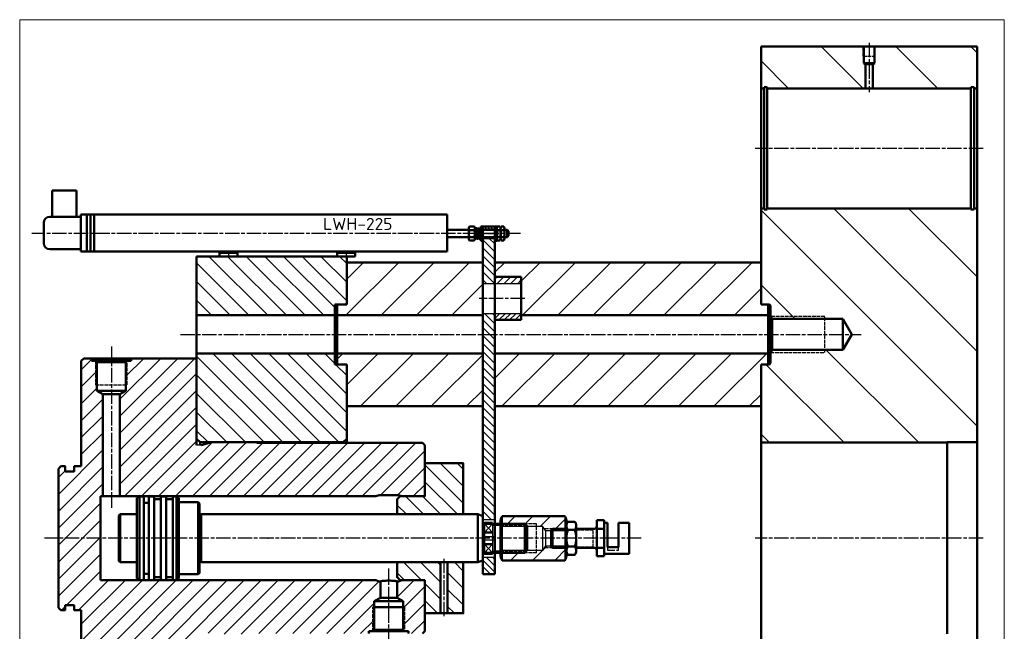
# Model space of a CAD drawing. Header units: millimetres. Extents: x 390 to 2057, y 280 to 1884.
# Tile 2 of 4: x 390 to 1210, y 633 to 1143. Entities that reach past the tile are written whole.
import ezdxf
from ezdxf.enums import TextEntityAlignment as Align

# ---------------------------------------------------------------- set-up
doc = ezdxf.new("R2010")
doc.units = ezdxf.units.MM
for name, pattern in [('AM_DIN_F_W050x2', [3.125, 2.25, -0.875]), ('AM_DIN_G_W050x2', [6.875, 4.75, -0.875, 0.375, -0.875]), ('AM_ISO02W050', [7.5, 6, -1.5]), ('AM_ISO02W050x2', [3.75, 3, -0.75]), ('AM_ISO08W050', [18, 12, -1.5, 3, -1.5])]:
    doc.linetypes.add(name, pattern=pattern)
for name, color, linetype, lineweight in [('AM_0', 7, 'Continuous', 50), ('AM_3', 6, 'AM_ISO02W050', 25), ('AM_4', 92, 'Continuous', 25), ('AM_4N', 92, 'Continuous', 25), ('AM_6', 140, 'Continuous', 35), ('AM_7', 142, 'AM_ISO08W050', 25), ('AM_8', 1, 'Continuous', 25)]:
    doc.layers.add(name, color=color, linetype=linetype, lineweight=lineweight)
doc.layers.add('AM_VIEWS', color=253, linetype='Continuous', lineweight=0, plot=False)
doc.styles.get("Standard").update_dxf_attribs({"font": 'ISOCP.SHX'})
pattern_1 = [(135, (97.744, 710.738), (-7.77817, -7.77817), [])]
pattern_2 = [(45, (0, 0), (-7.07107, 7.07107), [])]
pattern_3 = [(135, (0, 0), (-3.323402, -3.323402), [])]
pattern_4 = [(135, (0, 0), (-7.07107, -7.07107), [])]
pattern_5 = [(45, (0, 0), (-14.70782, 14.70782), [])]
pattern_6 = [(135, (0, 0), (-31.1127, -31.1127), [])]

msp = doc.modelspace()

# ---------------------------------------------------------------- hatches: boundary and pattern name
at = {"layer": 'AM_8'}
h = msp.add_hatch(dxfattribs=at)
h.set_pattern_fill('_U', color=256, scale=44, angle=135, style=0, pattern_type=0)
h.set_pattern_definition(pattern_6)
h.paths.add_polyline_path([(1092.68, 1120.74), (1007.07, 1120.74), (1007.07, 1085.74), (1009.57, 1085.74), (1009.57, 1086.74), (1012.27, 1086.74), (1012.27, 1085.74), (1094.07, 1085.74), (1094.07, 1105.94), (1092.68, 1106.74)])
h = msp.add_hatch(dxfattribs=at)
h.set_pattern_fill('_U', color=256, scale=44, angle=135, style=0, pattern_type=0)
h.set_pattern_definition(pattern_6)
h.paths.add_polyline_path([(1101.46, 1106.74), (1100.07, 1105.94), (1100.07, 1105.94), (1100.07, 1085.74), (1181.87, 1085.74), (1181.87, 1086.74), (1184.57, 1086.74), (1184.57, 1085.74), (1187.07, 1085.74), (1187.07, 1120.74), (1101.46, 1120.74)])
h = msp.add_hatch(dxfattribs=at)
h.set_pattern_fill('_U', color=256, scale=44, angle=135, style=0, pattern_type=0)
h.set_pattern_definition(pattern_6)
h.paths.add_polyline_path([(1007.07, 855.74), (1007.07, 790.49), (1162.07, 790.49), (1162.07, 790.74), (1187.07, 790.74), (1187.07, 985.74), (1184.57, 985.74), (1184.57, 984.74), (1181.87, 984.74), (1181.87, 985.74), (1012.27, 985.74), (1012.27, 984.74), (1009.57, 984.74), (1009.57, 985.74), (1007.07, 985.74), (1007.07, 905.74), (1014.07, 905.74), (1015.07, 904.74), (1015.07, 895.74), (1016.31, 893.59), (1075.27, 893.59), (1082.69, 880.74), (1075.27, 867.88), (1016.31, 867.88), (1015.07, 865.74), (1015.07, 856.74), (1014.07, 855.74)])
h = msp.add_hatch(dxfattribs=at)
h.set_pattern_fill('_U', color=256, scale=1.76, angle=135, style=0, pattern_type=0)
h.set_pattern_definition([(135, (0, 0), (-1.244508, -1.244508), [])])
h.paths.add_polyline_path([(775.38, 968.74), (785.38, 968.74), (785.38, 970.74), (775.38, 970.74)])
h = msp.add_hatch(dxfattribs=at)
h.set_pattern_fill('_U', color=256, scale=4.7, angle=135, style=0, pattern_type=0)
h.set_pattern_definition(pattern_3)
h.paths.add_polyline_path([(785.38, 923.24), (785.38, 960.74), (775.38, 960.74), (775.38, 923.24)])
h = msp.add_hatch(dxfattribs=at)
h.set_pattern_fill('_U', color=256, scale=11, angle=135, style=0, pattern_type=0)
h.set_pattern_definition(pattern_1)
h.paths.add_polyline_path([(652.07, 896.74), (652.07, 905.74), (661.07, 905.74), (662.07, 906.74), (662.07, 945.74), (537.07, 945.74), (537.07, 896.74)])
h = msp.add_hatch(dxfattribs=at)
h.set_pattern_fill('_U', color=256, scale=20.8, angle=45, style=0, pattern_type=0)
h.set_pattern_definition(pattern_5)
h.paths.add_polyline_path([(662.07, 905.74), (655.07, 905.74), (654.07, 904.74), (654.07, 896.74), (775.38, 896.74), (775.38, 940.74), (662.07, 940.74)])
h = msp.add_hatch(dxfattribs=at)
h.set_pattern_fill('_U', color=256, scale=20.8, angle=45, style=0, pattern_type=0)
h.set_pattern_definition(pattern_5)
h.paths.add_polyline_path([(1007.07, 940.74), (785.38, 940.74), (785.38, 928.74), (807.38, 928.74), (807.38, 896.74), (1013.07, 896.74), (1013.07, 904.74), (1012.07, 905.74), (1007.07, 905.74), (1007.07, 940.74)])
h = msp.add_hatch(dxfattribs=at)
h.set_pattern_fill('_U', color=256, scale=4, angle=45, style=0, pattern_type=0)
h.set_pattern_definition([(45, (0, 0), (-2.828427, 2.828427), [])])
h.paths.add_polyline_path([(785.38, 923.24), (807.38, 923.24), (807.38, 928.74), (785.38, 928.74)])
h = msp.add_hatch(dxfattribs=at)
h.set_pattern_fill('_U', color=256, scale=4.7, angle=135, style=0, pattern_type=0)
h.set_pattern_definition(pattern_3)
h.paths.add_polyline_path([(785.38, 726.37), (785.38, 898.24), (775.38, 898.24), (775.38, 726.37)])
h = msp.add_hatch(dxfattribs=at)
h.set_pattern_fill('_U', color=256, scale=3.2, angle=45, style=0, pattern_type=0)
h.set_pattern_definition([(45, (0, 0), (-2.262742, 2.262742), [])])
h.paths.add_polyline_path([(785.38, 892.74), (807.38, 892.74), (807.38, 898.24), (785.38, 898.24)])
h = msp.add_hatch(dxfattribs=at)
h.set_pattern_fill('_U', color=256, scale=11, angle=135, style=0, pattern_type=0)
h.set_pattern_definition(pattern_1)
h.paths.add_polyline_path([(661.07, 855.74), (652.07, 855.74), (652.07, 864.74), (537.07, 864.74), (537.07, 793.74), (540.07, 790.74), (659.07, 790.74), (662.07, 793.74), (662.07, 854.74)])
h = msp.add_hatch(dxfattribs=at)
h.set_pattern_fill('_U', color=256, scale=20.8, angle=45, style=0, pattern_type=0)
h.set_pattern_definition(pattern_5)
h.paths.add_polyline_path([(662.07, 820.74), (775.38, 820.74), (775.38, 864.74), (654.07, 864.74), (654.07, 856.74), (655.07, 855.74), (661.07, 855.74), (661.07, 855.74), (662.07, 855.74)])
h = msp.add_hatch(dxfattribs=at)
h.set_pattern_fill('_U', color=256, scale=20.8, angle=45, style=0, pattern_type=0)
h.set_pattern_definition(pattern_5)
h.paths.add_polyline_path([(785.38, 820.74), (1007.07, 820.74), (1007.07, 855.74), (1012.07, 855.74), (1013.07, 856.74), (1013.07, 864.74), (785.38, 864.74)])
h = msp.add_hatch(dxfattribs=at)
h.set_pattern_fill('_U', color=256, scale=10, angle=45, style=0, pattern_type=0)
h.set_pattern_definition(pattern_2)
edge = h.paths.add_edge_path()
edge.add_line((685.01, 658.24), (690.07, 661.16))
edge.add_line((690.07, 661.16), (690.07, 674.74))
edge.add_line((690.07, 674.74), (689.07, 674.74))
edge.add_line((689.07, 674.74), (686.33, 675.74))
edge.add_line((686.33, 675.74), (457.07, 675.74))
edge.add_line((457.07, 675.74), (457.07, 745.74))
edge.add_line((457.07, 745.74), (459.07, 745.74))
edge.add_line((459.07, 745.74), (459.07, 830.82))
edge.add_line((459.07, 830.82), (454.01, 833.74))
edge.add_line((454.01, 833.74), (454.01, 857.58))
edge.add_line((454.01, 857.58), (452.85, 858.74))
edge.add_line((452.85, 858.74), (449.57, 858.74))
edge.add_line((449.57, 858.74), (449.57, 860.74))
edge.add_line((449.57, 860.74), (443.07, 860.74))
edge.add_line((443.07, 860.74), (441.07, 858.74))
edge.add_line((441.07, 858.74), (441.07, 770.74))
edge.add_line((441.07, 770.74), (435.27, 770.74))
edge.add_arc((435.27, 770.54), 0.2, 89.99985, 180)
edge.add_line((435.07, 770.54), (435.07, 766.64))
edge.add_line((435.07, 766.64), (435.07, 766.44))
edge.add_line((435.07, 766.44), (434.87, 766.44))
edge.add_line((434.87, 766.44), (427.77, 766.44))
edge.add_line((427.77, 766.44), (427.57, 766.44))
edge.add_line((427.57, 766.44), (427.57, 766.64))
edge.add_line((427.57, 766.64), (427.57, 770.54))
edge.add_arc((427.37, 770.54), 0.2, 360, 450.0016)
edge.add_line((427.37, 770.74), (424.07, 770.74))
edge.add_line((424.07, 770.74), (422.07, 768.74))
edge.add_line((422.07, 768.74), (422.07, 652.74))
edge.add_line((422.07, 652.74), (424.07, 650.74))
edge.add_line((424.07, 650.74), (427.37, 650.74))
edge.add_arc((427.37, 650.94), 0.2, 269.99957, 360.00043)
edge.add_line((427.57, 650.94), (427.57, 655.04))
edge.add_line((427.57, 655.04), (427.77, 655.04))
edge.add_line((427.77, 655.04), (435.07, 655.04))
edge.add_line((435.07, 655.04), (435.07, 650.94))
edge.add_arc((435.27, 650.94), 0.2, 180.00101, 269.99899)
edge.add_line((435.27, 650.74), (441.07, 650.74))
edge.add_line((441.07, 650.74), (441.07, 562.74))
edge.add_line((441.07, 562.74), (443.07, 560.74))
edge.add_line((443.07, 560.74), (537.07, 560.74))
edge.add_line((537.07, 560.74), (537.07, 633.14))
edge.add_line((537.07, 633.14), (540.85, 633.14))
edge.add_line((540.85, 633.14), (549.79, 630.74))
edge.add_line((549.79, 630.74), (582.82, 630.74))
edge.add_line((582.82, 630.74), (587.07, 630.74))
edge.add_line((587.07, 630.74), (587.07, 630.74))
edge.add_arc((587.57, 630.74), 0.499, 89.9996, 180.0004, ccw=False)
edge.add_line((587.57, 631.24), (680.57, 631.24))
edge.add_line((680.57, 631.24), (680.57, 633.24))
edge.add_line((680.57, 633.24), (683.85, 633.24))
edge.add_line((683.85, 633.24), (685.01, 634.4))
edge.add_line((685.01, 634.4), (685.01, 658.24))
h = msp.add_hatch(dxfattribs=at)
h.set_pattern_fill('_U', color=256, scale=10, angle=45, style=0, pattern_type=0)
h.set_pattern_definition(pattern_2)
edge = h.paths.add_edge_path()
edge.add_line((478.13, 833.74), (473.07, 830.82))
edge.add_line((473.07, 830.82), (473.07, 745.74))
edge.add_line((473.07, 745.74), (686.33, 745.74))
edge.add_line((686.33, 745.74), (689.07, 746.74))
edge.add_line((689.07, 746.74), (705.07, 746.74))
edge.add_line((705.07, 746.74), (707.82, 745.74))
edge.add_line((707.82, 745.74), (727.07, 745.74))
edge.add_line((727.07, 745.74), (727.07, 788.24))
edge.add_line((727.07, 788.24), (725.07, 790.24))
edge.add_line((725.07, 790.24), (587.57, 790.24))
edge.add_arc((587.57, 790.74), 0.499, 180.02241, 269.99989, ccw=False)
edge.add_line((587.07, 790.74), (549.79, 790.74))
edge.add_line((549.79, 790.74), (540.85, 788.34))
edge.add_line((540.85, 788.34), (537.07, 788.34))
edge.add_line((537.07, 788.34), (537.07, 841.51))
edge.add_line((537.07, 841.51), (537.07, 860.74))
edge.add_line((537.07, 860.74), (482.57, 860.74))
edge.add_line((482.57, 860.74), (482.57, 858.74))
edge.add_line((482.57, 858.74), (479.29, 858.74))
edge.add_line((479.29, 858.74), (478.13, 857.58))
edge.add_line((478.13, 857.58), (478.13, 833.74))
h = msp.add_hatch(dxfattribs=at)
h.set_pattern_fill('_U', color=256, scale=10, angle=135, style=0, pattern_type=0)
h.set_pattern_definition(pattern_4)
h.paths.add_polyline_path([(706.57, 745.74), (704.07, 743.24), (704.07, 730.74), (759.07, 730.74), (759.07, 773.24), (727.07, 773.24), (727.07, 745.74)])
h = msp.add_hatch(dxfattribs=at)
h.set_pattern_fill('_U', color=256, scale=10.4, angle=45, style=0, pattern_type=0)
h.set_pattern_definition([(45, (760.106, 672.264), (-7.3539, 7.3539), [])])
edge = h.paths.add_edge_path()
edge.add_line((844.11, 717.16), (844.1, 704.32))
edge.add_line((844.1, 704.32), (845.11, 702.74))
edge.add_line((845.11, 702.74), (845.11, 724.02))
edge.add_arc((836.82, 724.52), 8.31, 356.54854, 394.43076)
edge.add_line((843.67, 729.21), (791.55, 729.21))
edge.add_arc((800.45, 723.84), 10.4, 148.86375, 186.06067)
edge.add_line((790.11, 722.74), (790.11, 722.74))
edge.add_line((790.11, 722.74), (791.17, 720.9))
edge.add_line((791.17, 720.9), (825.11, 720.9))
edge.add_line((825.11, 720.9), (827.46, 717.16))
edge.add_line((827.46, 717.16), (844.11, 717.16))
h = msp.add_hatch(dxfattribs=at)
h.set_pattern_fill('_U', color=256, scale=13, angle=45, style=0, pattern_type=0)
h.set_pattern_definition([(45, (760.106, 672.264), (-9.1924, 9.1924), [])])
edge = h.paths.add_edge_path()
edge.add_arc((798.4, 696.96), 8.3, 176.54526, 214.43402)
edge.add_line((791.55, 692.26), (843.67, 692.26))
edge.add_arc((836.82, 696.96), 8.3, 325.56764, 363.45346)
edge.add_line((845.11, 697.46), (845.11, 702.74))
edge.add_line((845.11, 702.74), (844.1, 704.32))
edge.add_line((844.1, 704.32), (827.46, 704.32))
edge.add_line((827.46, 704.32), (825.11, 700.58))
edge.add_line((825.11, 700.58), (791.17, 700.58))
edge.add_line((791.17, 700.58), (791.17, 720.9))
edge.add_line((791.17, 720.9), (790.11, 722.74))
edge.add_line((790.11, 722.74), (790.11, 697.46))
h = msp.add_hatch(dxfattribs=at)
h.set_pattern_fill('_U', color=256, scale=10, angle=135, style=0, pattern_type=0)
h.set_pattern_definition(pattern_4)
h.paths.add_polyline_path([(727.07, 648.24), (740.07, 648.24), (740.07, 690.74), (704.07, 690.74), (704.07, 678.24), (706.57, 675.74), (727.07, 675.74)])
h = msp.add_hatch(dxfattribs=at)
h.set_pattern_fill('_U', color=256, scale=10, angle=135, style=0, pattern_type=0)
h.set_pattern_definition(pattern_4)
h.paths.add_polyline_path([(746.07, 690.74), (746.07, 648.24), (759.07, 648.24), (759.07, 690.74)])
h = msp.add_hatch(dxfattribs=at)
h.set_pattern_fill('_U', color=256, scale=3.76, angle=135, style=0, pattern_type=0)
h.set_pattern_definition([(135, (752.3824, 651.7373), (-2.65872, -2.65872), [])])
h.paths.add_polyline_path([(775.38, 695.11), (775.38, 680.74), (785.38, 680.74), (785.38, 695.11)])
h = msp.add_hatch(dxfattribs=at)
h.set_pattern_fill('_U', color=256, scale=10, angle=45, style=0, pattern_type=0)
h.set_pattern_definition(pattern_2)
h.paths.add_polyline_path([(709.13, 634.4), (710.29, 633.24), (713.57, 633.24), (713.57, 631.24), (725.07, 631.24), (727.07, 633.24), (727.07, 675.74), (707.82, 675.74), (705.07, 674.74), (704.07, 674.74), (704.07, 661.16), (709.13, 658.24), (709.13, 658.24)])

# ---------------------------------------------------------------- linework, layer by layer
for p, q in [((785.38, 970.74), (775.38, 970.74)), ((775.38, 968.74), (785.38, 968.74)), ((775.38, 960.74), (785.38, 960.74)), ((807.38, 928.74), (785.38, 928.74)), ((775.38, 923.24), (807.38, 923.24)), ((775.38, 898.24), (807.38, 898.24)), ((785.38, 892.74), (807.38, 892.74)), ((540.85, 788.34), (537.07, 788.34)), ((775.38, 726.37), (785.38, 726.37)), ((776.88, 723.74), (776.88, 697.74)), ((776.88, 722.76), (783.38, 715.69)), ((783.38, 722.76), (776.88, 715.69)), ((783.38, 723.74), (783.38, 697.74)), ((790.11, 697.46), (790.11, 722.74)), ((791.17, 720.9), (790.11, 722.74)), ((791.55, 729.21), (791.55, 692.26)), ((791.55, 729.21), (843.67, 729.21)), ((843.67, 729.21), (843.67, 692.26)), ((845.11, 724.02), (845.11, 697.46)), ((791.17, 700.58), (791.17, 720.9)), ((791.17, 720.9), (825.11, 720.9)), ((827.46, 717.16), (825.11, 720.9)), ((825.11, 720.9), (825.11, 700.58)), ((827.46, 717.16), (827.46, 704.32)), ((827.46, 717.16), (844.11, 717.16)), ((844.1, 704.32), (844.11, 717.16)), ((844.11, 717.16), (845.1, 718.74)), ((775.38, 712.15), (785.38, 712.15)), ((775.38, 709.33), (785.38, 709.33)), ((783.38, 698.72), (776.88, 705.79)), ((783.38, 705.79), (776.88, 698.72)), ((791.17, 700.58), (790.11, 698.74)), ((825.11, 700.58), (791.17, 700.58)), ((827.46, 704.32), (825.11, 700.58)), ((827.46, 704.32), (844.1, 704.32)), ((845.11, 702.74), (844.1, 704.32)), ((775.38, 695.11), (785.38, 695.11)), ((791.55, 692.26), (843.67, 692.26)), ((775.38, 680.74), (785.38, 680.74))]:
    msp.add_line(p, q)
for centre, radius, start, end in [((800.45, 723.84), 10.4, 148.86375, 186.06067), ((836.82, 724.52), 8.31, 356.54854, 34.43076), ((798.4, 696.96), 8.3, 176.54526, 214.43402), ((836.82, 696.96), 8.3, 325.56764, 3.45346)]:
    msp.add_arc(centre, radius, start, end)
at = {"color": 0, "linetype": 'ByBlock', "lineweight": -2}
msp.add_point((596.41, 710.74), dxfattribs=at)
at = {"layer": 'AM_0'}
for p, q in [((1007.07, 1120.74), (1007.07, 916.74)), ((1187.07, 1120.74), (1007.07, 1120.74)), ((1007.07, 905.74), (1007.07, 1120.74)), ((1007.07, 1120.74), (1187.07, 1120.74)), ((1092.68, 1120.74), (1092.68, 1106.74)), ((1101.46, 1120.74), (1101.46, 1106.74)), ((1187.07, 790.74), (1187.07, 1120.74)), ((1187.07, 1120.74), (1187.07, 300.74)), ((1092.68, 1106.74), (1094.07, 1105.94)), ((1101.46, 1106.74), (1092.68, 1106.74)), ((1094.07, 1105.94), (1094.07, 1085.74)), ((1100.07, 1105.94), (1094.07, 1105.94)), ((1101.46, 1106.74), (1100.07, 1105.94)), ((1100.07, 1105.94), (1100.07, 1085.74)), ((1009.57, 1085.74), (1007.07, 1085.74)), ((1009.57, 1086.74), (1009.57, 984.74)), ((1012.27, 1086.74), (1009.57, 1086.74)), ((1012.27, 1086.74), (1012.27, 984.74)), ((1012.27, 1085.74), (1181.87, 1085.74)), ((1181.87, 1086.74), (1181.87, 984.74)), ((1181.87, 1086.74), (1184.57, 1086.74)), ((1184.57, 1086.74), (1184.57, 984.74)), ((1184.57, 1085.74), (1187.07, 1085.74)), ((416.91, 978.76), (416.91, 1000.76)), ((416.91, 1000.76), (436.91, 1000.76)), ((436.91, 1000.76), (436.91, 978.76)), ((1007.07, 985.74), (1009.57, 985.74)), ((1009.57, 984.74), (1012.27, 984.74)), ((1012.27, 985.74), (1181.87, 985.74)), ((1184.57, 984.74), (1181.87, 984.74)), ((1187.07, 985.74), (1184.57, 985.74)), ((440.76, 978.76), (414.76, 978.76)), ((440.76, 978.76), (440.76, 980.76)), ((440.76, 980.76), (445.76, 980.76)), ((440.76, 951.76), (440.76, 978.76)), ((445.76, 980.76), (745.76, 980.76)), ((445.76, 949.76), (445.76, 980.76)), ((448.76, 980.76), (448.76, 949.76)), ((451.76, 980.76), (451.76, 949.76)), ((745.76, 980.76), (745.76, 949.76)), ((409.76, 973.76), (409.76, 956.76)), ((745.76, 967.76), (763.76, 967.76)), ((763.76, 969.09), (763.76, 960.43)), ((768.31, 970.53), (764.21, 970.53)), ((768.31, 967.64), (764.21, 967.64)), ((768.76, 960.43), (768.76, 969.09)), ((768.85, 968.71), (768.76, 967.76)), ((769.16, 965.76), (768.85, 968.81)), ((769.06, 964.81), (769.47, 968.81)), ((770.46, 968.71), (769.96, 963.76)), ((770.77, 965.76), (770.46, 968.81)), ((770.67, 964.81), (771.07, 968.81)), ((772.07, 968.71), (771.57, 963.76)), ((772.38, 965.76), (772.07, 968.81)), ((772.28, 964.81), (772.68, 968.81)), ((773.03, 960.79), (773.53, 968.79)), ((775.38, 970.76), (773.78, 970.76)), ((773.78, 970.76), (773.78, 958.76)), ((773.78, 969.19), (773.78, 960.32)), ((775.38, 958.76), (775.38, 970.76)), ((775.38, 680.74), (775.38, 970.74)), ((775.38, 970.74), (785.38, 970.74)), ((775.38, 967.76), (785.38, 967.76)), ((786.98, 970.76), (785.38, 970.76)), ((785.38, 970.76), (785.38, 958.76)), ((785.38, 970.74), (785.38, 680.74)), ((786.98, 958.76), (786.98, 970.76)), ((786.98, 969.09), (786.98, 960.43)), ((789.73, 970.53), (787.43, 970.53)), ((787.43, 967.64), (789.73, 967.64)), ((790.18, 960.43), (790.18, 969.09)), ((790.18, 969.09), (790.18, 960.43)), ((792.93, 970.53), (790.63, 970.53)), ((790.63, 967.64), (792.93, 967.64)), ((793.38, 960.43), (793.38, 969.09)), ((793.38, 967.76), (795.76, 967.76)), ((795.76, 967.76), (795.76, 961.76)), ((795.76, 967.76), (796.76, 966.76)), ((763.76, 961.76), (745.76, 961.76)), ((768.31, 961.87), (764.21, 961.87)), ((768.76, 961.76), (769.16, 965.76)), ((769.06, 964.81), (769.16, 965.76)), ((770.06, 964.71), (769.66, 960.71)), ((770.06, 964.71), (769.96, 963.76)), ((769.96, 963.76), (770.27, 960.71)), ((770.27, 960.81), (770.77, 965.76)), ((770.67, 964.81), (770.77, 965.76)), ((771.67, 964.71), (771.27, 960.71)), ((771.67, 964.71), (771.57, 963.76)), ((771.57, 963.76), (771.88, 960.71)), ((771.88, 960.81), (772.38, 965.76)), ((772.28, 964.81), (772.38, 965.76)), ((773.28, 964.71), (772.87, 960.71)), ((773.03, 960.79), (773.03, 962.29)), ((773.28, 964.71), (773.18, 963.76)), ((785.38, 961.76), (775.38, 961.76)), ((787.43, 961.87), (789.73, 961.87)), ((790.63, 961.87), (792.93, 961.87)), ((795.76, 961.76), (793.38, 961.76)), ((796.76, 962.76), (795.76, 961.76)), ((796.76, 966.76), (796.76, 962.76)), ((414.76, 951.76), (440.76, 951.76)), ((440.76, 949.76), (440.76, 951.76)), ((764.21, 958.98), (768.31, 958.98)), ((773.78, 958.76), (775.38, 958.76)), ((785.38, 958.76), (786.98, 958.76)), ((787.43, 958.98), (789.73, 958.98)), ((790.63, 958.98), (792.93, 958.98)), ((445.76, 949.76), (440.76, 949.76)), ((745.76, 949.76), (445.76, 949.76)), ((537.07, 945.74), (589.57, 945.74)), ((537.07, 793.74), (537.07, 945.74)), ((537.07, 945.74), (662.07, 945.74)), ((537.07, 788.34), (537.07, 945.74)), ((556.11, 945.76), (556.11, 949.76)), ((556.11, 948.76), (571.11, 948.76)), ((571.11, 945.76), (556.11, 945.76)), ((571.11, 949.76), (571.11, 945.76)), ((589.57, 945.74), (599.57, 945.74)), ((599.57, 945.74), (609.57, 945.74)), ((609.57, 945.74), (662.07, 945.74)), ((654.18, 945.76), (654.18, 949.76)), ((654.18, 948.76), (669.18, 948.76)), ((669.18, 945.76), (654.18, 945.76)), ((662.07, 945.74), (662.07, 905.74)), ((669.18, 949.76), (669.18, 945.76)), ((775.38, 940.74), (662.07, 940.74)), ((1007.07, 940.74), (785.38, 940.74)), ((1007.07, 905.74), (1007.07, 940.74)), ((1007.07, 905.74), (1007.07, 940.74)), ((785.38, 928.74), (807.38, 928.74)), ((807.38, 928.74), (807.38, 892.74)), ((1007.07, 916.39), (1007.07, 919.24)), ((652.07, 896.74), (652.07, 905.74)), ((652.07, 905.74), (661.07, 905.74)), ((655.07, 905.74), (654.07, 904.74)), ((655.07, 905.74), (654.07, 904.74)), ((654.07, 904.74), (654.07, 896.74)), ((654.07, 904.74), (654.07, 856.74)), ((662.07, 905.74), (655.07, 905.74)), ((661.57, 905.74), (655.07, 905.74)), ((661.07, 905.74), (662.07, 906.74)), ((1014.07, 905.74), (1007.07, 905.74)), ((1013.07, 904.74), (1012.07, 905.74)), ((1013.07, 856.74), (1013.07, 904.74)), ((1015.07, 904.74), (1014.07, 905.74)), ((1015.07, 904.74), (1014.07, 905.74)), ((1015.07, 896.74), (1015.07, 904.74)), ((1015.07, 856.74), (1015.07, 904.74)), ((537.07, 896.74), (652.07, 896.74)), ((652.07, 896.74), (652.07, 855.74)), ((654.07, 896.74), (775.38, 896.74)), ((654.07, 864.74), (654.07, 896.74)), ((807.38, 896.74), (1013.07, 896.74)), ((1015.07, 864.74), (1015.07, 896.74)), ((1015.07, 895.74), (1016.31, 893.59)), ((1015.07, 895.74), (1015.07, 880.74)), ((785.38, 892.74), (807.38, 892.74)), ((1016.31, 893.59), (1075.27, 893.59)), ((1016.31, 867.88), (1016.31, 893.59)), ((1075.27, 893.59), (1082.69, 880.74)), ((1075.27, 893.59), (1075.27, 867.88)), ((1015.07, 880.74), (1015.07, 865.74)), ((1082.69, 880.74), (1075.27, 867.88)), ((537.07, 864.74), (652.07, 864.74)), ((775.38, 864.74), (654.07, 864.74)), ((654.07, 856.74), (654.07, 864.74)), ((1013.07, 864.74), (785.38, 864.74)), ((1016.31, 867.88), (1015.07, 865.74)), ((1015.07, 864.74), (1015.07, 856.74)), ((1075.27, 867.88), (1016.31, 867.88)), ((441.07, 858.74), (443.07, 860.74)), ((441.07, 770.74), (441.07, 858.74)), ((443.07, 860.74), (537.07, 860.74)), ((449.57, 858.74), (449.57, 860.74)), ((449.57, 858.74), (482.57, 858.74)), ((454.01, 857.58), (452.85, 858.74)), ((454.01, 833.74), (454.01, 857.58)), ((454.01, 857.58), (478.13, 857.58)), ((478.13, 857.58), (479.29, 858.74)), ((478.13, 833.74), (478.13, 857.58)), ((482.57, 858.74), (482.57, 860.74)), ((537.07, 788.34), (537.07, 860.74)), ((652.07, 855.74), (661.07, 855.74)), ((655.07, 855.74), (654.07, 856.74)), ((654.07, 856.74), (655.07, 855.74)), ((661.57, 855.74), (655.07, 855.74)), ((655.07, 855.74), (662.07, 855.74)), ((661.07, 855.74), (662.07, 854.74)), ((662.07, 855.74), (662.07, 820.74)), ((662.07, 855.74), (662.07, 790.24)), ((1007.07, 820.74), (1007.07, 855.74)), ((1007.07, 855.74), (1014.07, 855.74)), ((1007.07, 820.88), (1007.07, 855.74)), ((1007.07, 565.74), (1007.07, 855.74)), ((1013.07, 856.74), (1012.07, 855.74)), ((1014.07, 855.74), (1015.07, 856.74)), ((1015.07, 856.74), (1014.07, 855.74)), ((459.07, 830.82), (454.01, 833.74)), ((454.01, 833.74), (478.13, 833.74)), ((459.07, 745.74), (459.07, 830.82)), ((459.07, 830.82), (473.07, 830.82)), ((473.07, 830.82), (478.13, 833.74)), ((473.07, 745.74), (473.07, 830.82)), ((662.07, 820.74), (775.38, 820.74)), ((785.38, 820.74), (1007.07, 820.74)), ((540.07, 790.74), (537.07, 793.74)), ((659.07, 790.74), (540.07, 790.74)), ((540.07, 788.34), (540.07, 790.74)), ((540.85, 788.34), (549.79, 790.74)), ((549.79, 790.74), (587.07, 790.74)), ((587.07, 790.74), (587.07, 790.74)), ((587.57, 790.24), (725.07, 790.24)), ((662.07, 793.74), (659.07, 790.74)), ((659.07, 790.24), (659.07, 790.74)), ((725.07, 790.24), (727.07, 788.24)), ((727.07, 788.24), (727.07, 745.74)), ((1007.07, 790.49), (1162.07, 790.49)), ((1007.07, 630.99), (1007.07, 790.49)), ((1162.07, 790.49), (1162.07, 790.74)), ((1162.07, 790.74), (1187.07, 790.74)), ((1162.07, 790.49), (1162.07, 630.99)), ((1187.07, 630.74), (1187.07, 790.74)), ((422.07, 768.74), (424.07, 770.74)), ((424.07, 770.74), (427.37, 770.74)), ((435.27, 770.74), (441.07, 770.74)), ((422.07, 652.74), (422.07, 768.74)), ((427.57, 770.54), (427.57, 766.44)), ((427.57, 766.44), (435.07, 766.44)), ((435.07, 766.44), (435.07, 770.54)), ((689.07, 746.74), (686.33, 745.74)), ((705.07, 746.74), (689.07, 746.74)), ((707.82, 745.74), (705.07, 746.74)), ((457.07, 745.74), (457.07, 675.74)), ((686.33, 745.74), (457.07, 745.74)), ((487.39, 744.38), (489.39, 745.54)), ((487.39, 731.74), (487.39, 744.38)), ((489.39, 745.54), (489.39, 710.74)), ((489.39, 745.54), (492.99, 745.54)), ((493.19, 745.34), (493.19, 741.04)), ((493.19, 741.04), (493.19, 710.74)), ((493.99, 740.24), (496.59, 740.24)), ((497.39, 741.04), (497.39, 745.34)), ((497.39, 741.04), (497.39, 710.74)), ((497.59, 745.54), (501.79, 745.54)), ((501.79, 745.54), (501.79, 743.24)), ((501.79, 743.24), (501.79, 710.74)), ((501.79, 743.24), (507.39, 743.24)), ((507.39, 743.24), (507.39, 745.54)), ((507.39, 745.54), (511.79, 745.54)), ((507.39, 743.24), (507.39, 710.74)), ((511.79, 745.54), (511.79, 743.24)), ((511.79, 743.24), (511.79, 710.74)), ((511.79, 743.24), (517.39, 743.24)), ((517.39, 743.24), (517.39, 745.54)), ((517.39, 745.54), (520.39, 745.54)), ((517.39, 743.24), (517.39, 710.74)), ((520.39, 745.54), (520.39, 710.74)), ((520.39, 745.54), (522.39, 744.38)), ((522.39, 744.38), (522.39, 741.74)), ((522.39, 741.74), (522.39, 710.74)), ((523.39, 740.74), (538.38, 740.74)), ((538.38, 740.74), (538.38, 710.74)), ((538.38, 740.74), (539.38, 739.74)), ((539.38, 739.74), (539.38, 731.44)), ((727.07, 745.74), (707.82, 745.74)), ((472.38, 729.74), (473.38, 730.74)), ((472.38, 710.74), (472.38, 729.74)), ((473.38, 710.74), (473.38, 730.74)), ((473.38, 730.74), (486.39, 730.74)), ((487.39, 731.74), (487.39, 710.74)), ((539.38, 731.44), (539.38, 710.74)), ((540.38, 730.44), (540.68, 730.44)), ((540.88, 730.74), (540.88, 690.74)), ((540.88, 730.64), (540.88, 730.74)), ((540.88, 730.74), (771.38, 730.74)), ((704.07, 730.74), (759.07, 730.74)), ((771.38, 730.74), (775.38, 729.28)), ((771.38, 730.74), (771.38, 710.74)), ((775.38, 729.28), (775.38, 710.74)), ((775.38, 723.44), (776.88, 723.44)), ((776.88, 723.64), (776.88, 723.74)), ((776.88, 723.74), (783.38, 723.74)), ((776.88, 722.76), (783.38, 722.76)), ((810.38, 722.74), (783.38, 722.74)), ((790.11, 722.74), (790.11, 724.02)), ((790.11, 722.74), (790.11, 698.74)), ((791.55, 729.21), (843.67, 729.21)), ((810.38, 722.74), (810.38, 710.74)), ((812.38, 720.74), (810.38, 722.74)), ((845.11, 724.02), (845.11, 718.74)), ((846.19, 724.59), (852.03, 724.59)), ((870.33, 720.72), (870.33, 725.72)), ((870.33, 725.72), (876.33, 725.72)), ((876.33, 725.72), (876.33, 695.72)), ((879.33, 723.71), (876.33, 723.71)), ((879.33, 703.22), (879.33, 723.71)), ((888.33, 703.72), (888.33, 723.71)), ((888.33, 723.71), (897.33, 723.71)), ((897.33, 697.73), (897.33, 723.71)), ((776.88, 715.69), (783.38, 715.69)), ((812.38, 710.74), (812.38, 720.74)), ((832.33, 717.72), (833.33, 718.72)), ((832.33, 703.72), (832.33, 717.72)), ((833.33, 718.72), (833.33, 702.72)), ((833.33, 718.72), (845.11, 718.72)), ((845.1, 702.74), (845.1, 718.74)), ((845.1, 702.66), (845.1, 718.66)), ((845.11, 700.34), (845.11, 721.13)), ((846.19, 717.66), (852.03, 717.66)), ((853.11, 721.13), (853.11, 700.34)), ((853.11, 718.72), (868.33, 718.72)), ((870.33, 720.72), (870.33, 700.72)), ((870.33, 718.72), (876.33, 718.72)), ((472.38, 691.74), (472.38, 710.74)), ((473.38, 690.74), (473.38, 710.74)), ((487.39, 689.74), (487.39, 710.74)), ((489.39, 675.94), (489.39, 710.74)), ((493.19, 680.44), (493.19, 710.74)), ((497.39, 680.44), (497.39, 710.74)), ((501.79, 678.24), (501.79, 710.74)), ((507.39, 678.24), (507.39, 710.74)), ((511.79, 678.24), (511.79, 710.74)), ((517.39, 678.24), (517.39, 710.74)), ((520.39, 675.94), (520.39, 710.74)), ((522.39, 679.74), (522.39, 710.74)), ((538.38, 680.74), (538.38, 710.74)), ((539.38, 690.04), (539.38, 710.74)), ((771.38, 690.74), (771.38, 710.74)), ((775.38, 692.2), (775.38, 710.74)), ((776.88, 705.79), (783.38, 705.79)), ((810.38, 698.74), (810.38, 710.74)), ((812.38, 710.74), (812.38, 700.74)), ((775.38, 698.04), (776.88, 698.04)), ((776.88, 698.72), (783.38, 698.72)), ((776.88, 697.84), (776.88, 697.74)), ((776.88, 697.74), (783.38, 697.74)), ((810.38, 698.74), (783.38, 698.74)), ((790.11, 697.46), (790.11, 698.74)), ((812.38, 700.74), (810.38, 698.74)), ((833.33, 702.72), (832.33, 703.72)), ((845.11, 702.72), (833.33, 702.72)), ((845.11, 702.74), (845.11, 697.46)), ((846.19, 703.81), (852.03, 703.81)), ((868.33, 702.72), (853.11, 702.72)), ((870.33, 702.72), (876.33, 702.72)), ((870.33, 695.72), (870.33, 700.72)), ((876.33, 697.73), (897.33, 697.73)), ((888.33, 703.22), (879.33, 703.22)), ((888.33, 703.72), (888.33, 703.22)), ((473.38, 690.74), (472.38, 691.74)), ((486.39, 690.74), (473.38, 690.74)), ((487.39, 677.09), (487.39, 689.74)), ((539.38, 690.04), (539.38, 681.74)), ((540.68, 691.04), (540.38, 691.04)), ((540.88, 690.74), (540.88, 690.84)), ((771.38, 690.74), (540.88, 690.74)), ((704.07, 690.74), (759.07, 690.74)), ((740.07, 690.74), (740.07, 648.24)), ((746.07, 648.24), (746.07, 690.74)), ((771.38, 690.74), (775.38, 692.2)), ((843.67, 692.26), (791.55, 692.26)), ((852.03, 696.88), (846.19, 696.88)), ((876.33, 695.72), (870.33, 695.72)), ((496.59, 681.24), (493.99, 681.24)), ((538.38, 680.74), (523.39, 680.74)), ((539.38, 681.74), (538.38, 680.74)), ((785.38, 680.74), (775.38, 680.74)), ((686.33, 675.74), (457.07, 675.74)), ((489.39, 675.94), (487.39, 677.09)), ((492.99, 675.94), (489.39, 675.94)), ((493.19, 680.44), (493.19, 676.14)), ((497.39, 676.14), (497.39, 680.44)), ((501.79, 675.94), (497.59, 675.94)), ((501.79, 678.24), (501.79, 675.94)), ((507.39, 678.24), (501.79, 678.24)), ((507.39, 675.94), (507.39, 678.24)), ((511.79, 675.94), (507.39, 675.94)), ((511.79, 678.24), (511.79, 675.94)), ((517.39, 678.24), (511.79, 678.24)), ((517.39, 675.94), (517.39, 678.24)), ((520.39, 675.94), (517.39, 675.94)), ((522.39, 677.09), (520.39, 675.94)), ((522.39, 679.74), (522.39, 677.09)), ((689.07, 674.74), (686.33, 675.74)), ((690.07, 674.74), (689.07, 674.74)), ((690.07, 661.16), (690.07, 674.74)), ((704.07, 661.16), (704.07, 674.74)), ((704.07, 674.74), (705.07, 674.74)), ((705.07, 674.74), (707.82, 675.74)), ((707.82, 675.74), (727.07, 675.74)), ((727.07, 675.74), (727.07, 633.24)), ((685.01, 658.24), (690.07, 661.16)), ((685.01, 658.24), (709.13, 658.24)), ((685.01, 634.4), (685.01, 658.24)), ((690.07, 661.16), (704.07, 661.16)), ((709.13, 658.24), (704.07, 661.16)), ((709.13, 634.4), (709.13, 658.24)), ((424.07, 650.74), (422.07, 652.74)), ((427.37, 650.74), (424.07, 650.74)), ((427.57, 655.04), (427.57, 650.94)), ((435.07, 655.04), (427.57, 655.04)), ((435.07, 650.94), (435.07, 655.04)), ((441.07, 650.74), (435.27, 650.74)), ((441.07, 562.74), (441.07, 650.74)), ((683.85, 653.24), (710.29, 653.24)), ((680.57, 631.24), (680.57, 633.24)), ((680.57, 633.24), (683.85, 633.24)), ((683.85, 633.24), (685.01, 634.4)), ((683.85, 633.24), (710.29, 633.24)), ((685.01, 634.4), (709.13, 634.4)), ((710.29, 633.24), (709.13, 634.4)), ((713.57, 633.24), (710.29, 633.24)), ((713.57, 631.24), (713.57, 633.24)), ((727.07, 633.24), (725.07, 631.24))]:
    msp.add_line(p, q, dxfattribs=at)
for points in [[(704.07, 730.74), (704.07, 743.24), (706.57, 745.74), (727.07, 745.74), (727.07, 773.24), (759.07, 773.24), (759.07, 730.74)], [(759.07, 690.74), (759.07, 648.24), (727.07, 648.24), (727.07, 675.74), (706.57, 675.74), (704.07, 678.24), (704.07, 690.74)]]:
    msp.add_lwpolyline(points, dxfattribs=at)
for centre, radius, start, end in [((414.76, 973.76), 5, 90, 180), ((766.3, 969.09), 2.54, 145.36826, 180), ((766.3, 969.09), 2.54, 180, 214.63174), ((773.24, 964.76), 9.48, 162.27956, 197.72044), ((766.22, 969.09), 2.54, 359.99999, 34.63173), ((766.22, 969.09), 2.54, 325.36826, 0), ((759.27, 964.76), 9.48, 342.27956, 17.72044), ((768.36, 968.76), 0.5, 5.74146, 36.45266), ((768.36, 968.76), 0.5, 354.2585, 5.7415), ((769.96, 968.76), 0.5, 5.74148, 174.25852), ((769.96, 968.76), 0.5, 354.25852, 5.74148), ((771.57, 968.76), 0.5, 5.74148, 174.25852), ((771.57, 968.76), 0.5, 354.25853, 5.74147), ((773.18, 968.76), 0.5, 31.64421, 174.25853), ((774.03, 968.76), 0.5, 120.00004, 176.42374), ((789.52, 969.09), 2.54, 145.36826, 180), ((789.52, 969.09), 2.54, 180, 214.63174), ((801.44, 964.76), 14.3, 168.3564, 191.6436), ((787.64, 969.09), 2.54, 0, 34.63174), ((787.64, 969.09), 2.54, 325.36826, 0), ((782.7, 964.76), 7.6, 337.68751, 22.31249), ((792.72, 969.09), 2.54, 145.36826, 180), ((792.72, 969.09), 2.54, 180, 214.63174), ((806.64, 964.76), 16.27, 169.77825, 190.22175), ((790.84, 969.09), 2.54, 0, 34.63174), ((790.84, 969.09), 2.54, 325.36826, 0), ((785.9, 964.76), 7.6, 337.68751, 22.31249), ((766.3, 960.43), 2.54, 145.36826, 180), ((766.3, 960.43), 2.54, 180, 214.63174), ((766.22, 960.43), 2.54, 0, 34.63174), ((766.22, 960.43), 2.54, 325.36826, 0), ((769.16, 960.76), 0.5, 216.45277, 354.25853), ((770.77, 960.76), 0.5, 174.25853, 185.74147), ((770.77, 960.76), 0.5, 185.74148, 354.25852), ((772.38, 960.76), 0.5, 174.25853, 185.74147), ((772.38, 960.76), 0.5, 185.74147, 354.25853), ((773.53, 960.76), 0.5, 176.42366, 299.99997), ((789.52, 960.43), 2.54, 145.36826, 180), ((789.52, 960.43), 2.54, 179.99999, 214.63173), ((787.64, 960.43), 2.54, 0, 34.63174), ((787.64, 960.43), 2.54, 325.36826, 0), ((792.72, 960.43), 2.54, 145.36826, 180), ((792.72, 960.43), 2.54, 179.99999, 214.63173), ((790.84, 960.43), 2.54, 0, 34.63174), ((790.84, 960.43), 2.54, 325.36826, 0), ((414.76, 956.76), 5, 180, 270), ((587.57, 790.74), 0.499, 180.00011, 269.99989), ((427.37, 770.54), 0.2, 359.9984, 90.0016), ((435.27, 770.54), 0.2, 89.99985, 180.00015), ((427.77, 766.64), 0.2, 179.99962, 270.00038), ((434.87, 766.64), 0.2, 269.99889, 0.00111), ((492.99, 745.34), 0.2, 0.00434, 89.9963), ((493.99, 741.04), 0.8, 180.00284, 270.00284), ((496.59, 741.04), 0.8, 269.99774, 359.99775), ((497.59, 745.34), 0.2, 90.00615, 180.00616), ((523.39, 741.74), 1, 180, 270), ((486.39, 731.74), 1, 270, 0.00014), ((540.38, 731.44), 1, 180.00009, 270), ((540.68, 730.64), 0.2, 269.99648, 359.99649), ((803.08, 724.06), 12.97, 173.16799, 180.16259), ((799.82, 724.46), 9.69, 164.7261, 173.22301), ((797.33, 725.14), 7.11, 154.33427, 164.78034), ((796.03, 725.75), 5.67, 148.07067, 154.13715), ((795.42, 726.13), 4.95, 141.42672, 148.06816), ((839.79, 726.13), 4.95, 31.93092, 38.57242), ((839.18, 725.75), 5.67, 25.8621, 31.92841), ((837.88, 725.14), 7.11, 15.21962, 25.66495), ((835.39, 724.45), 9.69, 6.77795, 15.2739), ((832.13, 724.06), 12.97, 359.83934, 6.83299), ((851.2, 721.13), 6.1, 145.36828, 179.99997), ((847.01, 721.13), 6.1, 0.00003, 34.63172), ((851.2, 721.13), 6.1, 180.00003, 214.63172), ((867.87, 710.73), 22.76, 162.27955, 197.72045), ((847.01, 721.13), 6.1, 325.36828, 359.99997), ((830.34, 710.73), 22.76, 342.27955, 17.72045), ((868.33, 720.72), 2, 269.99993, 359.99996), ((803.08, 697.42), 12.97, 179.83736, 186.83167), ((832.13, 697.42), 12.97, 353.16818, 0.1627), ((851.2, 700.34), 6.1, 145.36828, 179.99997), ((851.2, 700.34), 6.1, 180.00003, 214.63172), ((847.01, 700.34), 6.1, 0.00003, 34.63172), ((847.01, 700.34), 6.1, 325.36828, 359.99997), ((868.33, 700.72), 2, 359.99983, 89.99995), ((486.39, 689.74), 1, 0.00001, 90), ((540.38, 690.04), 1, 90.00107, 180.00045), ((540.68, 690.84), 0.202, 359.99869, 89.34604), ((799.82, 697.02), 9.69, 186.7766, 195.27381), ((797.33, 696.34), 7.11, 195.2195, 205.66686), ((796.03, 695.73), 5.67, 205.86409, 211.93172), ((795.42, 695.35), 4.95, 211.93424, 218.57721), ((839.79, 695.35), 4.95, 321.42651, 328.06812), ((839.18, 695.73), 5.67, 328.07063, 334.13723), ((837.88, 696.34), 7.11, 334.33437, 344.78055), ((835.39, 697.02), 9.69, 344.7263, 353.2232), ((493.99, 680.44), 0.8, 89.99749, 179.9975), ((496.59, 680.44), 0.8, 0.00192, 90.00192), ((523.39, 679.74), 1, 90, 179.99886), ((492.99, 676.14), 0.2, 270.00506, 359.99429), ((497.59, 676.14), 0.2, 179.99247, 269.99248), ((690.15, 674.74), 0.0863, 153.82521, 166.10049), ((690.14, 674.74), 0.0735, 166.23873, 179.89748), ((690.18, 674.73), 0.114, 143.58783, 153.79015), ((690.22, 674.7), 0.16, 135.48153, 143.61812), ((690.27, 674.65), 0.229, 129.12444, 135.53095), ((690.33, 674.58), 0.326, 124.10721, 129.17024), ((690.44, 674.41), 0.532, 116.53959, 123.87058), ((690.63, 674.03), 0.954, 111.73913, 116.69911), ((690.87, 673.45), 1.58, 108.27983, 111.82482), ((691.28, 672.17), 2.92, 103.40838, 108.12087), ((692.3, 667.82), 7.39, 98.147, 103.25553), ((693.85, 657.56), 17.77, 95.60215, 98.43085), ((696.65, 626.22), 49.23, 89.51115, 95.27958), ((697.49, 626.23), 49.22, 84.71998, 90.48893), ((700.28, 657.56), 17.77, 81.56835, 84.39736), ((701.84, 667.83), 7.38, 76.74302, 81.85225), ((702.86, 672.17), 2.92, 71.87693, 76.59016), ((703.27, 673.45), 1.58, 68.17235, 71.71795), ((703.51, 674.03), 0.954, 63.29718, 68.25805), ((703.7, 674.41), 0.531, 56.12434, 63.45672), ((703.81, 674.58), 0.326, 50.82365, 55.88765), ((703.87, 674.65), 0.229, 44.46176, 50.86945), ((703.92, 674.7), 0.16, 36.37323, 44.51116), ((703.96, 674.73), 0.114, 26.1999, 36.40348), ((703.98, 674.74), 0.0863, 13.88877, 26.16477), ((704, 674.74), 0.0735, 0.09211, 13.75049), ((427.37, 650.94), 0.2, 269.99957, 0.00043), ((427.77, 654.84), 0.2, 90.00015, 179.99985), ((434.87, 654.84), 0.2, 0.0003, 89.9997), ((435.27, 650.94), 0.2, 180.00101, 269.99899)]:
    msp.add_arc(centre, radius, start, end, dxfattribs=at)
at = {"layer": 'AM_0', "color": 0, "linetype": 'ByBlock', "lineweight": -2}
for p in [(654.07, 905.74), (654.07, 855.74)]:
    msp.add_point(p, dxfattribs=at)
at = {"layer": 'AM_3', "lineweight": 50}
msp.add_line((445.76, 980.76), (445.76, 949.76), dxfattribs=at)
at = {"layer": 'AM_3', "linetype": 'AM_DIN_F_W050x2'}
for p, q in [((775.38, 968.06), (773.78, 968.06)), ((786.98, 968.06), (785.38, 968.06)), ((773.78, 961.46), (775.38, 961.46)), ((785.38, 961.46), (786.98, 961.46))]:
    msp.add_line(p, q, dxfattribs=at)
at = {"layer": 'AM_3'}
for p, q in [((879.33, 703.22), (879.33, 700.72)), ((879.33, 700.72), (888.33, 700.72)), ((888.33, 700.72), (888.33, 703.22))]:
    msp.add_line(p, q, dxfattribs=at)
at = {"layer": 'AM_4', "linetype": 'AM_ISO02W050x2'}
for p, q in [((1092.07, 1112.74), (1092.07, 1120.74)), ((1102.07, 1112.74), (1102.07, 1120.74)), ((1092.07, 1112.74), (1102.07, 1112.74)), ((1060.07, 895.74), (1015.07, 895.74)), ((1060.07, 865.74), (1060.07, 895.74)), ((1015.07, 865.74), (1060.07, 865.74)), ((452.85, 858.74), (452.85, 838.74)), ((479.29, 838.74), (479.29, 858.74)), ((452.85, 838.74), (479.29, 838.74)), ((820.11, 722.74), (790.11, 722.74)), ((820.11, 698.74), (820.11, 722.74)), ((811.63, 721.49), (785.38, 721.49)), ((845.1, 718.74), (826.47, 718.74)), ((832.33, 717.72), (845.11, 717.72)), ((853.11, 717.72), (867.33, 717.72)), ((867.33, 702.72), (867.33, 718.72)), ((811.63, 699.99), (785.38, 699.99)), ((820.11, 698.74), (790.11, 698.74)), ((845.1, 702.74), (826.47, 702.74)), ((832.33, 703.72), (845.11, 703.72)), ((853.11, 703.72), (867.33, 703.72)), ((683.85, 653.24), (710.29, 653.24)), ((683.85, 633.24), (683.85, 653.24)), ((710.29, 653.24), (710.29, 633.24))]:
    msp.add_line(p, q, dxfattribs=at)
at = {"layer": 'AM_4N'}
for centre, radius, start, end in [((784.19, 722.74), 0.804, 180.12829, 197.7827), ((784.27, 722.77), 0.893, 197.72225, 205.95793), ((784.37, 722.81), 0.998, 205.96875, 213.61301), ((784.48, 722.89), 1.14, 213.6148, 220.61832), ((784.61, 723), 1.31, 220.61392, 226.98857), ((784.82, 723.23), 1.62, 227.16729, 238.24949), ((785.07, 723.63), 2.09, 238.17582, 247.5151), ((785.25, 724.07), 2.56, 247.451, 255.60258), ((785.37, 724.54), 3.05, 255.65577, 270.16987), ((784.19, 698.74), 0.804, 162.21754, 179.87173), ((784.27, 698.71), 0.893, 154.04234, 162.27798), ((784.37, 698.67), 0.998, 146.38726, 154.03151), ((784.48, 698.59), 1.14, 139.3819, 146.38546), ((784.61, 698.48), 1.31, 133.01159, 139.38631), ((784.82, 698.25), 1.62, 121.75051, 132.83287), ((785.07, 697.85), 2.09, 112.48473, 121.82418), ((785.25, 697.41), 2.56, 104.39709, 112.54883), ((785.37, 696.94), 3.05, 89.82952, 104.34389)]:
    msp.add_arc(centre, radius, start, end, dxfattribs=at)
at = {"layer": 'AM_7'}
for p, q in [((1097.07, 1123.74), (1097.07, 1082.74)), ((1192.07, 1035.74), (1002.07, 1035.74)), ((775.38, 969.76), (775.38, 959.76)), ((806.76, 964.76), (399.76, 964.76)), ((563.61, 948.76), (563.61, 945.76)), ((661.68, 948.76), (661.68, 945.76)), ((810.38, 910.74), (772.38, 910.74)), ((523.67, 880.74), (1090.38, 880.74)), ((466.07, 870.74), (466.07, 736.24)), ((907.33, 710.72), (410.33, 710.74)), ((1192.07, 710.74), (1002.07, 710.74)), ((743.07, 693.74), (743.07, 645.24)), ((697.07, 622.36), (697.07, 685.45))]:
    msp.add_line(p, q, dxfattribs=at)
at = {"layer": 'AM_7', "linetype": 'AM_DIN_G_W050x2'}
msp.add_line((772.38, 964.76), (788.38, 964.76), dxfattribs=at)
at = {"layer": 'AM_8', "linetype": 'Continuous'}
msp.add_line((1006.92, 820.74), (1007.07, 820.88), dxfattribs=at)
at = {"layer": 'AM_VIEWS'}
msp.add_lwpolyline([(1209.65, 1143.05), (389.74, 1143.05), (389.74, 279.79), (1209.65, 279.79)], close=True, dxfattribs=at)

# ---------------------------------------------------------------- texts
at = {"layer": 'AM_6', "lineweight": 25, "width": 1.17444}
msp.add_text('LWH-225', height=10, dxfattribs=at).set_placement((642.39, 964.76), align=Align.BOTTOM_LEFT)

doc.saveas('drawing.dxf')
